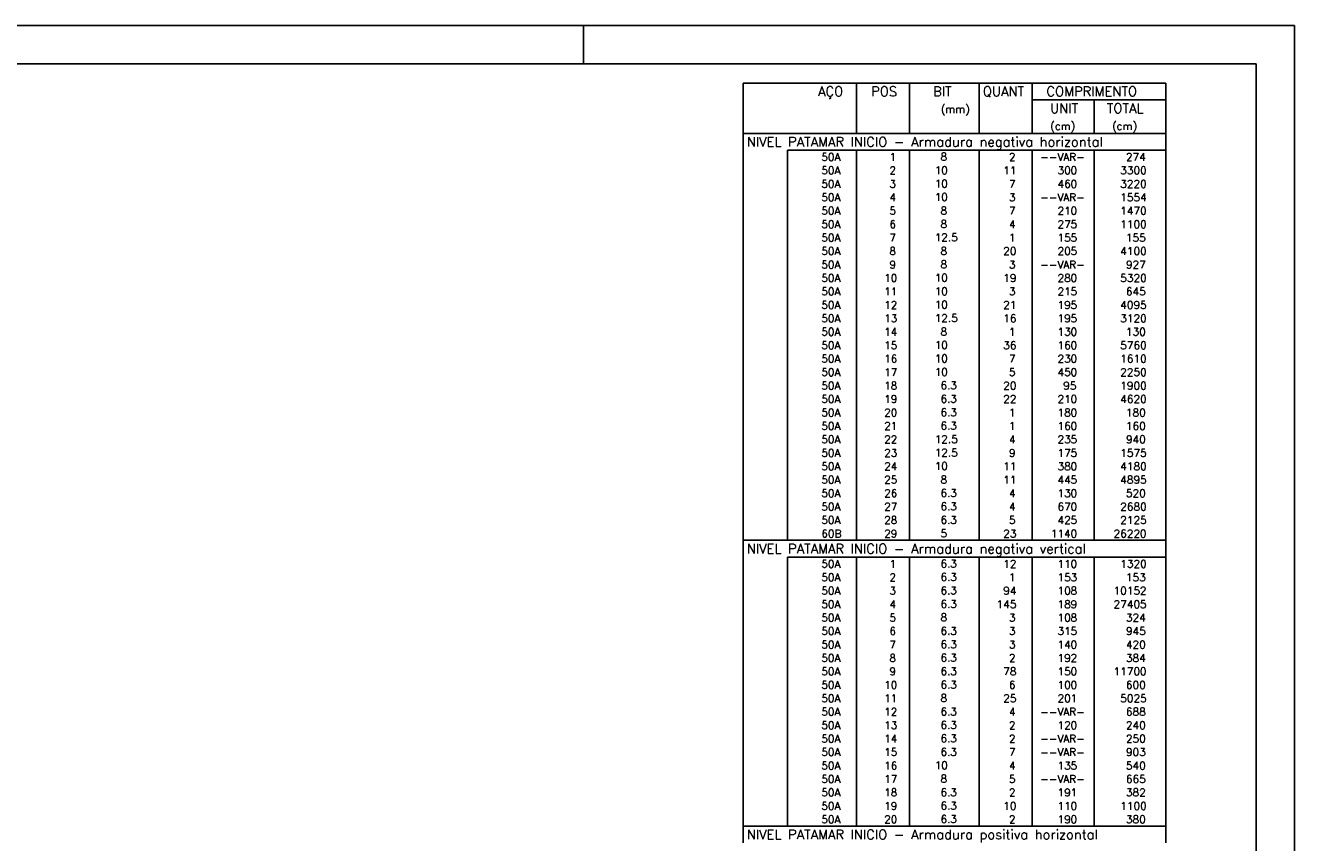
# Model space of a CAD drawing. Extents: x 0 to 119, y 0 to 84.
# Tile 16 of 16: x 86 to 119, y 63 to 84. Entities that reach past the tile are written whole.
import ezdxf

# ---------------------------------------------------------------- set-up
doc = ezdxf.new("R2010")
doc.units = 0
doc.header["$MEASUREMENT"] = 0
for name, color, linetype in [('1', 1, 'CONTINUOUS'), ('2', 2, 'CONTINUOUS'), ('8', 8, 'CONTINUOUS')]:
    doc.layers.add(name, color=color, linetype=linetype)
doc.styles.get("Standard").update_dxf_attribs({"font": 'ROMANS.SHX'})

msp = doc.modelspace()

# ---------------------------------------------------------------- linework, layer by layer
at = {"layer": '1', "linetype": 'Continuous'}
for p, q in [((0, 84.099998), (118.900002, 84.099998)), ((100.400002, 83.099998), (100.400002, 84.099998)), ((118.900002, 0), (118.900002, 84.099998))]:
    msp.add_line(p, q, dxfattribs=at)
at = {"layer": '2', "linetype": 'Continuous'}
for p, q in [((104.554202, 82.600006), (104.554202, 81.287506)), ((104.554202, 82.600006), (115.554202, 82.600006)), ((107.504202, 81.287506), (107.504202, 82.600006)), ((108.884202, 81.287506), (108.884202, 82.600006)), ((110.694203, 81.287506), (110.694203, 82.600006)), ((112.074203, 81.287506), (112.074203, 82.600006)), ((115.554202, 82.600006), (115.554202, 81.287506)), ((112.074203, 82.162506), (115.554202, 82.162506)), ((113.684203, 81.287506), (113.684203, 82.162506)), ((104.554202, 81.287506), (115.554202, 81.287506)), ((104.554202, 80.850006), (104.554202, 81.287506)), ((104.554202, 81.287506), (115.554202, 81.287506)), ((115.554202, 80.850006), (115.554202, 81.287506)), ((104.554202, 80.500006), (104.554202, 80.850006)), ((115.554202, 80.850006), (105.704202, 80.850006)), ((105.704202, 80.850006), (105.704202, 80.500006)), ((107.504202, 80.850006), (107.504202, 80.500006)), ((108.884202, 80.850006), (108.884202, 80.500006)), ((110.694203, 80.850006), (110.694203, 80.500006)), ((112.074203, 80.850006), (112.074203, 80.500006)), ((113.684203, 80.850006), (113.684203, 80.500006)), ((115.554202, 80.500006), (115.554202, 80.850006)), ((104.554202, 80.150006), (104.554202, 80.500006)), ((105.704202, 80.500006), (105.704202, 80.150006)), ((107.504202, 80.500006), (107.504202, 80.150006)), ((108.884202, 80.500006), (108.884202, 80.150006)), ((110.694203, 80.500006), (110.694203, 80.150006)), ((112.074203, 80.500006), (112.074203, 80.150006)), ((113.684203, 80.500006), (113.684203, 80.150006)), ((115.554202, 80.150006), (115.554202, 80.500006)), ((104.554202, 79.800006), (104.554202, 80.150006)), ((105.704202, 80.150006), (105.704202, 79.800006)), ((107.504202, 80.150006), (107.504202, 79.800006)), ((108.884202, 80.150006), (108.884202, 79.800006)), ((110.694203, 80.150006), (110.694203, 79.800006)), ((112.074203, 80.150006), (112.074203, 79.800006)), ((113.684203, 80.150006), (113.684203, 79.800006)), ((115.554202, 79.800006), (115.554202, 80.150006)), ((104.554202, 79.450006), (104.554202, 79.800006)), ((105.704202, 79.800006), (105.704202, 79.450006)), ((107.504202, 79.800006), (107.504202, 79.450006)), ((108.884202, 79.800006), (108.884202, 79.450006)), ((110.694203, 79.800006), (110.694203, 79.450006)), ((112.074203, 79.800006), (112.074203, 79.450006)), ((113.684203, 79.800006), (113.684203, 79.450006)), ((115.554202, 79.450006), (115.554202, 79.800006)), ((104.554202, 79.100006), (104.554202, 79.450006)), ((105.704202, 79.450006), (105.704202, 79.100006)), ((107.504202, 79.450006), (107.504202, 79.100006)), ((108.884202, 79.450006), (108.884202, 79.100006)), ((110.694203, 79.450006), (110.694203, 79.100006)), ((112.074203, 79.450006), (112.074203, 79.100006)), ((113.684203, 79.450006), (113.684203, 79.100006)), ((115.554202, 79.100006), (115.554202, 79.450006)), ((104.554202, 78.750006), (104.554202, 79.100006)), ((105.704202, 79.100006), (105.704202, 78.750006)), ((107.504202, 79.100006), (107.504202, 78.750006)), ((108.884202, 79.100006), (108.884202, 78.750006)), ((110.694203, 79.100006), (110.694203, 78.750006)), ((112.074203, 79.100006), (112.074203, 78.750006)), ((113.684203, 79.100006), (113.684203, 78.750006)), ((115.554202, 78.750006), (115.554202, 79.100006)), ((104.554202, 78.400006), (104.554202, 78.750006)), ((105.704202, 78.750006), (105.704202, 78.400006)), ((107.504202, 78.750006), (107.504202, 78.400006)), ((108.884202, 78.750006), (108.884202, 78.400006)), ((110.694203, 78.750006), (110.694203, 78.400006)), ((112.074203, 78.750006), (112.074203, 78.400006)), ((113.684203, 78.750006), (113.684203, 78.400006)), ((115.554202, 78.400006), (115.554202, 78.750006)), ((104.554202, 78.050006), (104.554202, 78.400006)), ((105.704202, 78.400006), (105.704202, 78.050006)), ((107.504202, 78.400006), (107.504202, 78.050006)), ((108.884202, 78.400006), (108.884202, 78.050006)), ((110.694203, 78.400006), (110.694203, 78.050006)), ((112.074203, 78.400006), (112.074203, 78.050006)), ((113.684203, 78.400006), (113.684203, 78.050006)), ((115.554202, 78.050006), (115.554202, 78.400006)), ((104.554202, 77.700006), (104.554202, 78.050006)), ((105.704202, 78.050006), (105.704202, 77.700006)), ((107.504202, 78.050006), (107.504202, 77.700006)), ((108.884202, 78.050006), (108.884202, 77.700006)), ((110.694203, 78.050006), (110.694203, 77.700006)), ((112.074203, 78.050006), (112.074203, 77.700006)), ((113.684203, 78.050006), (113.684203, 77.700006)), ((115.554202, 77.700006), (115.554202, 78.050006)), ((104.554202, 77.350007), (104.554202, 77.700006)), ((105.704202, 77.700006), (105.704202, 77.350007)), ((107.504202, 77.700006), (107.504202, 77.350007)), ((108.884202, 77.700006), (108.884202, 77.350007)), ((110.694203, 77.700006), (110.694203, 77.350007)), ((112.074203, 77.700006), (112.074203, 77.350007)), ((113.684203, 77.700006), (113.684203, 77.350007)), ((115.554202, 77.350007), (115.554202, 77.700006)), ((104.554202, 77.000007), (104.554202, 77.350007)), ((105.704202, 77.350007), (105.704202, 77.000007)), ((107.504202, 77.350007), (107.504202, 77.000007)), ((108.884202, 77.350007), (108.884202, 77.000007)), ((110.694203, 77.350007), (110.694203, 77.000007)), ((112.074203, 77.350007), (112.074203, 77.000007)), ((113.684203, 77.350007), (113.684203, 77.000007)), ((115.554202, 77.000007), (115.554202, 77.350007)), ((104.554202, 76.650007), (104.554202, 77.000007)), ((105.704202, 77.000007), (105.704202, 76.650007)), ((107.504202, 77.000007), (107.504202, 76.650007)), ((108.884202, 77.000007), (108.884202, 76.650007)), ((110.694203, 77.000007), (110.694203, 76.650007)), ((112.074203, 77.000007), (112.074203, 76.650007)), ((113.684203, 77.000007), (113.684203, 76.650007)), ((115.554202, 76.650007), (115.554202, 77.000007)), ((104.554202, 76.300007), (104.554202, 76.650007)), ((105.704202, 76.650007), (105.704202, 76.300007)), ((107.504202, 76.650007), (107.504202, 76.300007)), ((108.884202, 76.650007), (108.884202, 76.300007)), ((110.694203, 76.650007), (110.694203, 76.300007)), ((112.074203, 76.650007), (112.074203, 76.300007)), ((113.684203, 76.650007), (113.684203, 76.300007)), ((115.554202, 76.300007), (115.554202, 76.650007)), ((104.554202, 75.950007), (104.554202, 76.300007)), ((105.704202, 76.300007), (105.704202, 75.950007)), ((107.504202, 76.300007), (107.504202, 75.950007)), ((108.884202, 76.300007), (108.884202, 75.950007)), ((110.694203, 76.300007), (110.694203, 75.950007)), ((112.074203, 76.300007), (112.074203, 75.950007)), ((113.684203, 76.300007), (113.684203, 75.950007)), ((115.554202, 75.950007), (115.554202, 76.300007)), ((104.554202, 75.600007), (104.554202, 75.950007)), ((105.704202, 75.950007), (105.704202, 75.600007)), ((107.504202, 75.950007), (107.504202, 75.600007)), ((108.884202, 75.950007), (108.884202, 75.600007)), ((110.694203, 75.950007), (110.694203, 75.600007)), ((112.074203, 75.950007), (112.074203, 75.600007)), ((113.684203, 75.950007), (113.684203, 75.600007)), ((115.554202, 75.600007), (115.554202, 75.950007)), ((104.554202, 75.250007), (104.554202, 75.600007)), ((105.704202, 75.600007), (105.704202, 75.250007)), ((107.504202, 75.600007), (107.504202, 75.250007)), ((108.884202, 75.600007), (108.884202, 75.250007)), ((110.694203, 75.600007), (110.694203, 75.250007)), ((112.074203, 75.600007), (112.074203, 75.250007)), ((113.684203, 75.600007), (113.684203, 75.250007)), ((115.554202, 75.250007), (115.554202, 75.600007)), ((104.554202, 74.900007), (104.554202, 75.250007)), ((105.704202, 75.250007), (105.704202, 74.900007)), ((107.504202, 75.250007), (107.504202, 74.900007)), ((108.884202, 75.250007), (108.884202, 74.900007)), ((110.694203, 75.250007), (110.694203, 74.900007)), ((112.074203, 75.250007), (112.074203, 74.900007)), ((113.684203, 75.250007), (113.684203, 74.900007)), ((115.554202, 74.900007), (115.554202, 75.250007)), ((104.554202, 74.550007), (104.554202, 74.900007)), ((105.704202, 74.900007), (105.704202, 74.550007)), ((107.504202, 74.900007), (107.504202, 74.550007)), ((108.884202, 74.900007), (108.884202, 74.550007)), ((110.694203, 74.900007), (110.694203, 74.550007)), ((112.074203, 74.900007), (112.074203, 74.550007)), ((113.684203, 74.900007), (113.684203, 74.550007)), ((115.554202, 74.550007), (115.554202, 74.900007)), ((104.554202, 74.200007), (104.554202, 74.550007)), ((105.704202, 74.550007), (105.704202, 74.200007)), ((107.504202, 74.550007), (107.504202, 74.200007)), ((108.884202, 74.550007), (108.884202, 74.200007)), ((110.694203, 74.550007), (110.694203, 74.200007)), ((112.074203, 74.550007), (112.074203, 74.200007)), ((113.684203, 74.550007), (113.684203, 74.200007)), ((115.554202, 74.200007), (115.554202, 74.550007)), ((104.554202, 73.850008), (104.554202, 74.200007)), ((105.704202, 74.200007), (105.704202, 73.850008)), ((107.504202, 74.200007), (107.504202, 73.850008)), ((108.884202, 74.200007), (108.884202, 73.850008)), ((110.694203, 74.200007), (110.694203, 73.850008)), ((112.074203, 74.200007), (112.074203, 73.850008)), ((113.684203, 74.200007), (113.684203, 73.850008)), ((115.554202, 73.850008), (115.554202, 74.200007)), ((104.554202, 73.500008), (104.554202, 73.850008)), ((105.704202, 73.850008), (105.704202, 73.500008)), ((107.504202, 73.850008), (107.504202, 73.500008)), ((108.884202, 73.850008), (108.884202, 73.500008)), ((110.694203, 73.850008), (110.694203, 73.500008)), ((112.074203, 73.850008), (112.074203, 73.500008)), ((113.684203, 73.850008), (113.684203, 73.500008)), ((115.554202, 73.500008), (115.554202, 73.850008)), ((104.554202, 73.150008), (104.554202, 73.500008)), ((105.704202, 73.500008), (105.704202, 73.150008)), ((107.504202, 73.500008), (107.504202, 73.150008)), ((108.884202, 73.500008), (108.884202, 73.150008)), ((110.694203, 73.500008), (110.694203, 73.150008)), ((112.074203, 73.500008), (112.074203, 73.150008)), ((113.684203, 73.500008), (113.684203, 73.150008)), ((115.554202, 73.150008), (115.554202, 73.500008)), ((104.554202, 72.800008), (104.554202, 73.150008)), ((105.704202, 73.150008), (105.704202, 72.800008)), ((107.504202, 73.150008), (107.504202, 72.800008)), ((108.884202, 73.150008), (108.884202, 72.800008)), ((110.694203, 73.150008), (110.694203, 72.800008)), ((112.074203, 73.150008), (112.074203, 72.800008)), ((113.684203, 73.150008), (113.684203, 72.800008)), ((115.554202, 72.800008), (115.554202, 73.150008)), ((104.554202, 72.450008), (104.554202, 72.800008)), ((105.704202, 72.800008), (105.704202, 72.450008)), ((107.504202, 72.800008), (107.504202, 72.450008)), ((108.884202, 72.800008), (108.884202, 72.450008)), ((110.694203, 72.800008), (110.694203, 72.450008)), ((112.074203, 72.800008), (112.074203, 72.450008)), ((113.684203, 72.800008), (113.684203, 72.450008)), ((115.554202, 72.450008), (115.554202, 72.800008)), ((104.554202, 72.100008), (104.554202, 72.450008)), ((105.704202, 72.450008), (105.704202, 72.100008)), ((107.504202, 72.450008), (107.504202, 72.100008)), ((108.884202, 72.450008), (108.884202, 72.100008)), ((110.694203, 72.450008), (110.694203, 72.100008)), ((112.074203, 72.450008), (112.074203, 72.100008)), ((113.684203, 72.450008), (113.684203, 72.100008)), ((115.554202, 72.100008), (115.554202, 72.450008)), ((104.554202, 71.750008), (104.554202, 72.100008)), ((105.704202, 72.100008), (105.704202, 71.750008)), ((107.504202, 72.100008), (107.504202, 71.750008)), ((108.884202, 72.100008), (108.884202, 71.750008)), ((110.694203, 72.100008), (110.694203, 71.750008)), ((112.074203, 72.100008), (112.074203, 71.750008)), ((113.684203, 72.100008), (113.684203, 71.750008)), ((115.554202, 71.750008), (115.554202, 72.100008)), ((104.554202, 71.400008), (104.554202, 71.750008)), ((105.704202, 71.750008), (105.704202, 71.400008)), ((107.504202, 71.750008), (107.504202, 71.400008)), ((108.884202, 71.750008), (108.884202, 71.400008)), ((110.694203, 71.750008), (110.694203, 71.400008)), ((112.074203, 71.750008), (112.074203, 71.400008)), ((113.684203, 71.750008), (113.684203, 71.400008)), ((115.554202, 71.400008), (115.554202, 71.750008)), ((104.554202, 71.050008), (104.554202, 71.400008)), ((105.704202, 71.400008), (105.704202, 71.050008)), ((107.504202, 71.400008), (107.504202, 71.050008)), ((108.884202, 71.400008), (108.884202, 71.050008)), ((110.694203, 71.400008), (110.694203, 71.050008)), ((112.074203, 71.400008), (112.074203, 71.050008)), ((113.684203, 71.400008), (113.684203, 71.050008)), ((115.554202, 71.050008), (115.554202, 71.400008)), ((104.554202, 70.700008), (104.554202, 71.050008)), ((105.704202, 71.050008), (105.704202, 70.700008)), ((107.504202, 71.050008), (107.504202, 70.700008)), ((108.884202, 71.050008), (108.884202, 70.700008)), ((110.694203, 71.050008), (110.694203, 70.700008)), ((112.074203, 71.050008), (112.074203, 70.700008)), ((113.684203, 71.050008), (113.684203, 70.700008)), ((115.554202, 70.700008), (115.554202, 71.050008)), ((104.554202, 70.262508), (104.554202, 70.700008)), ((104.554202, 70.700008), (115.554202, 70.700008)), ((115.554202, 70.262508), (115.554202, 70.700008)), ((104.554202, 69.912508), (104.554202, 70.262508)), ((115.554202, 70.262508), (105.704202, 70.262508)), ((105.704202, 70.262508), (105.704202, 69.912508)), ((107.504202, 70.262508), (107.504202, 69.912508)), ((108.884202, 70.262508), (108.884202, 69.912508)), ((110.694203, 70.262508), (110.694203, 69.912508)), ((112.074203, 70.262508), (112.074203, 69.912508)), ((113.684203, 70.262508), (113.684203, 69.912508)), ((115.554202, 69.912508), (115.554202, 70.262508)), ((104.554202, 69.562509), (104.554202, 69.912508)), ((105.704202, 69.912508), (105.704202, 69.562509)), ((107.504202, 69.912508), (107.504202, 69.562509)), ((108.884202, 69.912508), (108.884202, 69.562509)), ((110.694203, 69.912508), (110.694203, 69.562509)), ((112.074203, 69.912508), (112.074203, 69.562509)), ((113.684203, 69.912508), (113.684203, 69.562509)), ((115.554202, 69.562509), (115.554202, 69.912508)), ((104.554202, 69.212509), (104.554202, 69.562509)), ((105.704202, 69.562509), (105.704202, 69.212509)), ((107.504202, 69.562509), (107.504202, 69.212509)), ((108.884202, 69.562509), (108.884202, 69.212509)), ((110.694203, 69.562509), (110.694203, 69.212509)), ((112.074203, 69.562509), (112.074203, 69.212509)), ((113.684203, 69.562509), (113.684203, 69.212509)), ((115.554202, 69.212509), (115.554202, 69.562509)), ((104.554202, 68.862509), (104.554202, 69.212509)), ((105.704202, 69.212509), (105.704202, 68.862509)), ((107.504202, 69.212509), (107.504202, 68.862509)), ((108.884202, 69.212509), (108.884202, 68.862509)), ((110.694203, 69.212509), (110.694203, 68.862509)), ((112.074203, 69.212509), (112.074203, 68.862509)), ((113.684203, 69.212509), (113.684203, 68.862509)), ((115.554202, 68.862509), (115.554202, 69.212509)), ((104.554202, 68.512509), (104.554202, 68.862509)), ((105.704202, 68.862509), (105.704202, 68.512509)), ((107.504202, 68.862509), (107.504202, 68.512509)), ((108.884202, 68.862509), (108.884202, 68.512509)), ((110.694203, 68.862509), (110.694203, 68.512509)), ((112.074203, 68.862509), (112.074203, 68.512509)), ((113.684203, 68.862509), (113.684203, 68.512509)), ((115.554202, 68.512509), (115.554202, 68.862509)), ((104.554202, 68.162509), (104.554202, 68.512509)), ((105.704202, 68.512509), (105.704202, 68.162509)), ((107.504202, 68.512509), (107.504202, 68.162509)), ((108.884202, 68.512509), (108.884202, 68.162509)), ((110.694203, 68.512509), (110.694203, 68.162509)), ((112.074203, 68.512509), (112.074203, 68.162509)), ((113.684203, 68.512509), (113.684203, 68.162509)), ((115.554202, 68.162509), (115.554202, 68.512509)), ((104.554202, 67.812509), (104.554202, 68.162509)), ((105.704202, 68.162509), (105.704202, 67.812509)), ((107.504202, 68.162509), (107.504202, 67.812509)), ((108.884202, 68.162509), (108.884202, 67.812509)), ((110.694203, 68.162509), (110.694203, 67.812509)), ((112.074203, 68.162509), (112.074203, 67.812509)), ((113.684203, 68.162509), (113.684203, 67.812509)), ((115.554202, 67.812509), (115.554202, 68.162509)), ((104.554202, 67.462509), (104.554202, 67.812509)), ((105.704202, 67.812509), (105.704202, 67.462509)), ((107.504202, 67.812509), (107.504202, 67.462509)), ((108.884202, 67.812509), (108.884202, 67.462509)), ((110.694203, 67.812509), (110.694203, 67.462509)), ((112.074203, 67.812509), (112.074203, 67.462509)), ((113.684203, 67.812509), (113.684203, 67.462509)), ((115.554202, 67.462509), (115.554202, 67.812509)), ((104.554202, 67.112509), (104.554202, 67.462509)), ((105.704202, 67.462509), (105.704202, 67.112509)), ((107.504202, 67.462509), (107.504202, 67.112509)), ((108.884202, 67.462509), (108.884202, 67.112509)), ((110.694203, 67.462509), (110.694203, 67.112509)), ((112.074203, 67.462509), (112.074203, 67.112509)), ((113.684203, 67.462509), (113.684203, 67.112509)), ((115.554202, 67.112509), (115.554202, 67.462509)), ((104.554202, 66.762509), (104.554202, 67.112509)), ((105.704202, 67.112509), (105.704202, 66.762509)), ((107.504202, 67.112509), (107.504202, 66.762509)), ((108.884202, 67.112509), (108.884202, 66.762509)), ((110.694203, 67.112509), (110.694203, 66.762509)), ((112.074203, 67.112509), (112.074203, 66.762509)), ((113.684203, 67.112509), (113.684203, 66.762509)), ((115.554202, 66.762509), (115.554202, 67.112509)), ((104.554202, 66.412509), (104.554202, 66.762509)), ((105.704202, 66.762509), (105.704202, 66.412509)), ((107.504202, 66.762509), (107.504202, 66.412509)), ((108.884202, 66.762509), (108.884202, 66.412509)), ((110.694203, 66.762509), (110.694203, 66.412509)), ((112.074203, 66.762509), (112.074203, 66.412509)), ((113.684203, 66.762509), (113.684203, 66.412509)), ((115.554202, 66.412509), (115.554202, 66.762509)), ((104.554202, 66.06251), (104.554202, 66.412509)), ((105.704202, 66.412509), (105.704202, 66.06251)), ((107.504202, 66.412509), (107.504202, 66.06251)), ((108.884202, 66.412509), (108.884202, 66.06251)), ((110.694203, 66.412509), (110.694203, 66.06251)), ((112.074203, 66.412509), (112.074203, 66.06251)), ((113.684203, 66.412509), (113.684203, 66.06251)), ((115.554202, 66.06251), (115.554202, 66.412509)), ((104.554202, 65.71251), (104.554202, 66.06251)), ((105.704202, 66.06251), (105.704202, 65.71251)), ((107.504202, 66.06251), (107.504202, 65.71251)), ((108.884202, 66.06251), (108.884202, 65.71251)), ((110.694203, 66.06251), (110.694203, 65.71251)), ((112.074203, 66.06251), (112.074203, 65.71251)), ((113.684203, 66.06251), (113.684203, 65.71251)), ((115.554202, 65.71251), (115.554202, 66.06251)), ((104.554202, 65.36251), (104.554202, 65.71251)), ((105.704202, 65.71251), (105.704202, 65.36251)), ((107.504202, 65.71251), (107.504202, 65.36251)), ((108.884202, 65.71251), (108.884202, 65.36251)), ((110.694203, 65.71251), (110.694203, 65.36251)), ((112.074203, 65.71251), (112.074203, 65.36251)), ((113.684203, 65.71251), (113.684203, 65.36251)), ((115.554202, 65.36251), (115.554202, 65.71251)), ((104.554202, 65.01251), (104.554202, 65.36251)), ((105.704202, 65.36251), (105.704202, 65.01251)), ((107.504202, 65.36251), (107.504202, 65.01251)), ((108.884202, 65.36251), (108.884202, 65.01251)), ((110.694203, 65.36251), (110.694203, 65.01251)), ((112.074203, 65.36251), (112.074203, 65.01251)), ((113.684203, 65.36251), (113.684203, 65.01251)), ((115.554202, 65.01251), (115.554202, 65.36251)), ((104.554202, 64.66251), (104.554202, 65.01251)), ((105.704202, 65.01251), (105.704202, 64.66251)), ((107.504202, 65.01251), (107.504202, 64.66251)), ((108.884202, 65.01251), (108.884202, 64.66251)), ((110.694203, 65.01251), (110.694203, 64.66251)), ((112.074203, 65.01251), (112.074203, 64.66251)), ((113.684203, 65.01251), (113.684203, 64.66251)), ((115.554202, 64.66251), (115.554202, 65.01251)), ((104.554202, 64.31251), (104.554202, 64.66251)), ((105.704202, 64.66251), (105.704202, 64.31251)), ((107.504202, 64.66251), (107.504202, 64.31251)), ((108.884202, 64.66251), (108.884202, 64.31251)), ((110.694203, 64.66251), (110.694203, 64.31251)), ((112.074203, 64.66251), (112.074203, 64.31251)), ((113.684203, 64.66251), (113.684203, 64.31251)), ((115.554202, 64.31251), (115.554202, 64.66251)), ((104.554202, 63.96251), (104.554202, 64.31251)), ((105.704202, 64.31251), (105.704202, 63.96251)), ((107.504202, 64.31251), (107.504202, 63.96251)), ((108.884202, 64.31251), (108.884202, 63.96251)), ((110.694203, 64.31251), (110.694203, 63.96251)), ((112.074203, 64.31251), (112.074203, 63.96251)), ((113.684203, 64.31251), (113.684203, 63.96251)), ((115.554202, 63.96251), (115.554202, 64.31251)), ((104.554202, 63.61251), (104.554202, 63.96251)), ((105.704202, 63.96251), (105.704202, 63.61251)), ((107.504202, 63.96251), (107.504202, 63.61251)), ((108.884202, 63.96251), (108.884202, 63.61251)), ((110.694203, 63.96251), (110.694203, 63.61251)), ((112.074203, 63.96251), (112.074203, 63.61251)), ((113.684203, 63.96251), (113.684203, 63.61251)), ((115.554202, 63.61251), (115.554202, 63.96251)), ((104.554202, 63.26251), (104.554202, 63.61251)), ((105.704202, 63.61251), (105.704202, 63.26251)), ((107.504202, 63.61251), (107.504202, 63.26251)), ((108.884202, 63.61251), (108.884202, 63.26251)), ((110.694203, 63.61251), (110.694203, 63.26251)), ((112.074203, 63.61251), (112.074203, 63.26251)), ((113.684203, 63.61251), (113.684203, 63.26251)), ((115.554202, 63.26251), (115.554202, 63.61251)), ((104.554202, 62.82501), (104.554202, 63.26251)), ((104.554202, 63.26251), (115.554202, 63.26251)), ((115.554202, 62.82501), (115.554202, 63.26251))]:
    msp.add_line(p, q, dxfattribs=at)
at = {"layer": '8', "linetype": 'Continuous'}
for p in [(2.5, 83.099998), (117.900002, 1)]:
    msp.add_line(p, (117.900002, 83.099998), dxfattribs=at)

# ---------------------------------------------------------------- texts
at = {"layer": '2', "linetype": 'Continuous'}
for s, height, p in [('AÇO', 0.25, (106.503783, 82.256256)), ('POS', 0.25, (107.884203, 82.256256)), ('BIT', 0.25, (109.494203, 82.256256)), ('QUANT', 0.25, (110.790692, 82.256256)), ('COMPRIMENTO', 0.25, (112.443671, 82.256256)), ('(mm)', 0.2, (109.694203, 81.818756)), ('UNIT', 0.25, (112.541057, 81.818756)), ('TOTAL', 0.25, (114.013509, 81.818756)), ('(cm)', 0.2, (112.541057, 81.381256)), ('(cm)', 0.2, (114.151057, 81.381256)), ('NIVEL PATAMAR INICIO - Armadura negativa horizontal', 0.25, (104.65, 80.943756)), ('     50A', 0.2, (105.843863, 80.575006)), ('  1', 0.2, (108.084202, 80.575006)), ('    8  ', 0.2, (109.090745, 80.581049)), ('    2', 0.2, (110.874203, 80.575006)), ('--VAR-', 0.2, (112.284203, 80.575006)), ('    274', 0.2, (113.917824, 80.575006)), ('     50A', 0.2, (105.843863, 80.225006)), ('  2', 0.2, (108.084202, 80.225006)), ('   10  ', 0.2, (109.090745, 80.23105)), ('   11', 0.2, (110.874203, 80.225006)), ('   300', 0.2, (112.284203, 80.225006)), ('   3300', 0.2, (113.917824, 80.225006)), ('     50A', 0.2, (105.843863, 79.875006)), ('  3', 0.2, (108.084202, 79.875006)), ('   10  ', 0.2, (109.090745, 79.88105)), ('    7', 0.2, (110.874203, 79.875006)), ('   460', 0.2, (112.284203, 79.875006)), ('   3220', 0.2, (113.917824, 79.875006)), ('     50A', 0.2, (105.843863, 79.525006)), ('  4', 0.2, (108.084202, 79.525006)), ('   10  ', 0.2, (109.090745, 79.53105)), ('    3', 0.2, (110.874203, 79.525006)), ('--VAR-', 0.2, (112.284203, 79.525006)), ('   1554', 0.2, (113.917824, 79.525006)), ('     50A', 0.2, (105.843863, 79.175006)), ('  5', 0.2, (108.084202, 79.175006)), ('    8  ', 0.2, (109.090745, 79.18105)), ('    7', 0.2, (110.874203, 79.175006)), ('   210', 0.2, (112.284203, 79.175006)), ('   1470', 0.2, (113.917824, 79.175006)), ('     50A', 0.2, (105.843863, 78.825006)), ('  6', 0.2, (108.084202, 78.825006)), ('    8  ', 0.2, (109.090745, 78.83105)), ('    4', 0.2, (110.874203, 78.825006)), ('   275', 0.2, (112.284203, 78.825006)), ('   1100', 0.2, (113.917824, 78.825006)), ('     50A', 0.2, (105.843863, 78.475006)), ('  7', 0.2, (108.084202, 78.475006)), ('   12.5', 0.2, (109.090745, 78.48105)), ('    1', 0.2, (110.874203, 78.475006)), ('   155', 0.2, (112.284203, 78.475006)), ('    155', 0.2, (113.917824, 78.475006)), ('     50A', 0.2, (105.843863, 78.125006)), ('  8', 0.2, (108.084202, 78.125006)), ('    8  ', 0.2, (109.090745, 78.13105)), ('   20', 0.2, (110.874203, 78.125006)), ('   205', 0.2, (112.284203, 78.125006)), ('   4100', 0.2, (113.917824, 78.125006)), ('     50A', 0.2, (105.843863, 77.775006)), ('  9', 0.2, (108.084202, 77.775006)), ('    8  ', 0.2, (109.090745, 77.78105)), ('    3', 0.2, (110.874203, 77.775006)), ('--VAR-', 0.2, (112.284203, 77.775006)), ('    927', 0.2, (113.917824, 77.775006)), ('     50A', 0.2, (105.843863, 77.425006)), (' 10', 0.2, (108.084202, 77.425006)), ('   10  ', 0.2, (109.090745, 77.43105)), ('   19', 0.2, (110.874203, 77.425006)), ('   280', 0.2, (112.284203, 77.425006)), ('   5320', 0.2, (113.917824, 77.425006)), ('     50A', 0.2, (105.843863, 77.075006)), (' 11', 0.2, (108.084202, 77.075006)), ('   10  ', 0.2, (109.090745, 77.08105)), ('    3', 0.2, (110.874203, 77.075006)), ('   215', 0.2, (112.284203, 77.075006)), ('    645', 0.2, (113.917824, 77.075006)), ('   10  ', 0.2, (109.090745, 76.73105)), ('     50A', 0.2, (105.843863, 76.725007)), (' 12', 0.2, (108.084202, 76.725007)), ('   21', 0.2, (110.874203, 76.725007)), ('   195', 0.2, (112.284203, 76.725007)), ('   4095', 0.2, (113.917824, 76.725007)), ('     50A', 0.2, (105.843863, 76.375007)), (' 13', 0.2, (108.084202, 76.375007)), ('   12.5', 0.2, (109.090745, 76.381051)), ('   16', 0.2, (110.874203, 76.375007)), ('   195', 0.2, (112.284203, 76.375007)), ('   3120', 0.2, (113.917824, 76.375007)), ('     50A', 0.2, (105.843863, 76.025007)), (' 14', 0.2, (108.084202, 76.025007)), ('    8  ', 0.2, (109.090745, 76.031051)), ('    1', 0.2, (110.874203, 76.025007)), ('   130', 0.2, (112.284203, 76.025007)), ('    130', 0.2, (113.917824, 76.025007)), ('     50A', 0.2, (105.843863, 75.675007)), (' 15', 0.2, (108.084202, 75.675007)), ('   10  ', 0.2, (109.090745, 75.681051)), ('   36', 0.2, (110.874203, 75.675007)), ('   160', 0.2, (112.284203, 75.675007)), ('   5760', 0.2, (113.917824, 75.675007)), ('     50A', 0.2, (105.843863, 75.325007)), (' 16', 0.2, (108.084202, 75.325007)), ('   10  ', 0.2, (109.090745, 75.331051)), ('    7', 0.2, (110.874203, 75.325007)), ('   230', 0.2, (112.284203, 75.325007)), ('   1610', 0.2, (113.917824, 75.325007)), ('     50A', 0.2, (105.843863, 74.975007)), (' 17', 0.2, (108.084202, 74.975007)), ('   10  ', 0.2, (109.090745, 74.981051)), ('    5', 0.2, (110.874203, 74.975007)), ('   450', 0.2, (112.284203, 74.975007)), ('   2250', 0.2, (113.917824, 74.975007)), ('     50A', 0.2, (105.843863, 74.625007)), (' 18', 0.2, (108.084202, 74.625007)), ('    6.3', 0.2, (109.090745, 74.631051)), ('   20', 0.2, (110.874203, 74.625007)), ('    95', 0.2, (112.284203, 74.625007)), ('   1900', 0.2, (113.917824, 74.625007)), ('     50A', 0.2, (105.843863, 74.275007)), (' 19', 0.2, (108.084202, 74.275007)), ('    6.3', 0.2, (109.090745, 74.281051)), ('   22', 0.2, (110.874203, 74.275007)), ('   210', 0.2, (112.284203, 74.275007)), ('   4620', 0.2, (113.917824, 74.275007)), ('     50A', 0.2, (105.843863, 73.925007)), (' 20', 0.2, (108.084202, 73.925007)), ('    6.3', 0.2, (109.090745, 73.931051)), ('    1', 0.2, (110.874203, 73.925007)), ('   180', 0.2, (112.284203, 73.925007)), ('    180', 0.2, (113.917824, 73.925007)), ('     50A', 0.2, (105.843863, 73.575007)), (' 21', 0.2, (108.084202, 73.575007)), ('    6.3', 0.2, (109.090745, 73.581051)), ('    1', 0.2, (110.874203, 73.575007)), ('   160', 0.2, (112.284203, 73.575007)), ('    160', 0.2, (113.917824, 73.575007)), ('     50A', 0.2, (105.843863, 73.225008)), (' 22', 0.2, (108.084202, 73.225008)), ('   12.5', 0.2, (109.090745, 73.231051)), ('    4', 0.2, (110.874203, 73.225008)), ('   235', 0.2, (112.284203, 73.225008)), ('    940', 0.2, (113.917824, 73.225008)), ('     50A', 0.2, (105.843863, 72.875008)), (' 23', 0.2, (108.084202, 72.875008)), ('   12.5', 0.2, (109.090745, 72.881052)), ('    9', 0.2, (110.874203, 72.875008)), ('   175', 0.2, (112.284203, 72.875008)), ('   1575', 0.2, (113.917824, 72.875008)), ('     50A', 0.2, (105.843863, 72.525008)), (' 24', 0.2, (108.084202, 72.525008)), ('   10  ', 0.2, (109.090745, 72.531052)), ('   11', 0.2, (110.874203, 72.525008)), ('   380', 0.2, (112.284203, 72.525008)), ('   4180', 0.2, (113.917824, 72.525008)), ('     50A', 0.2, (105.843863, 72.175008)), (' 25', 0.2, (108.084202, 72.175008)), ('    8  ', 0.2, (109.090745, 72.181052)), ('   11', 0.2, (110.874203, 72.175008)), ('   445', 0.2, (112.284203, 72.175008)), ('   4895', 0.2, (113.917824, 72.175008)), ('     50A', 0.2, (105.843863, 71.825008)), (' 26', 0.2, (108.084202, 71.825008)), ('    6.3', 0.2, (109.090745, 71.831052)), ('    4', 0.2, (110.874203, 71.825008)), ('   130', 0.2, (112.284203, 71.825008)), ('    520', 0.2, (113.917824, 71.825008)), ('     50A', 0.2, (105.843863, 71.475008)), (' 27', 0.2, (108.084202, 71.475008)), ('    6.3', 0.2, (109.090745, 71.481052)), ('    4', 0.2, (110.874203, 71.475008)), ('   670', 0.2, (112.284203, 71.475008)), ('   2680', 0.2, (113.917824, 71.475008)), ('     50A', 0.2, (105.843863, 71.125008)), (' 28', 0.2, (108.084202, 71.125008)), ('    6.3', 0.2, (109.090745, 71.131052)), ('    5', 0.2, (110.874203, 71.125008)), ('   425', 0.2, (112.284203, 71.125008)), ('   2125', 0.2, (113.917824, 71.125008)), ('     60B', 0.2, (105.843863, 70.775008)), (' 29', 0.2, (108.084202, 70.775008)), ('    5  ', 0.2, (109.090745, 70.781052)), ('   23', 0.2, (110.874203, 70.775008)), ('  1140', 0.2, (112.284203, 70.775008)), ('  26220', 0.2, (113.917824, 70.775008)), ('NIVEL PATAMAR INICIO - Armadura negativa vertical', 0.25, (104.65, 70.356258)), ('     50A', 0.2, (105.843863, 69.987508)), ('  1', 0.2, (108.084202, 69.987508)), ('    6.3', 0.2, (109.090745, 69.993552)), ('   12', 0.2, (110.874203, 69.987508)), ('   110', 0.2, (112.284203, 69.987508)), ('   1320', 0.2, (113.917824, 69.987508)), ('     50A', 0.2, (105.843863, 69.637508)), ('  2', 0.2, (108.084202, 69.637508)), ('    6.3', 0.2, (109.090745, 69.643552)), ('    1', 0.2, (110.874203, 69.637508)), ('   153', 0.2, (112.284203, 69.637508)), ('    153', 0.2, (113.917824, 69.637508)), ('     50A', 0.2, (105.843863, 69.287508)), ('  3', 0.2, (108.084202, 69.287508)), ('    6.3', 0.2, (109.090745, 69.293552)), ('   94', 0.2, (110.874203, 69.287508)), ('   108', 0.2, (112.284203, 69.287508)), ('  10152', 0.2, (113.917824, 69.287508)), ('     50A', 0.2, (105.843863, 68.937509)), ('  4', 0.2, (108.084202, 68.937509)), ('    6.3', 0.2, (109.090745, 68.943552)), ('  145', 0.2, (110.874203, 68.937509)), ('   189', 0.2, (112.284203, 68.937509)), ('  27405', 0.2, (113.917824, 68.937509)), ('     50A', 0.2, (105.843863, 68.587509)), ('  5', 0.2, (108.084202, 68.587509)), ('    8  ', 0.2, (109.090745, 68.593553)), ('    3', 0.2, (110.874203, 68.587509)), ('   108', 0.2, (112.284203, 68.587509)), ('    324', 0.2, (113.917824, 68.587509)), ('     50A', 0.2, (105.843863, 68.237509)), ('  6', 0.2, (108.084202, 68.237509)), ('    6.3', 0.2, (109.090745, 68.243553)), ('    3', 0.2, (110.874203, 68.237509)), ('   315', 0.2, (112.284203, 68.237509)), ('    945', 0.2, (113.917824, 68.237509)), ('     50A', 0.2, (105.843863, 67.887509)), ('  7', 0.2, (108.084202, 67.887509)), ('    6.3', 0.2, (109.090745, 67.893553)), ('    3', 0.2, (110.874203, 67.887509)), ('   140', 0.2, (112.284203, 67.887509)), ('    420', 0.2, (113.917824, 67.887509)), ('     50A', 0.2, (105.843863, 67.537509)), ('  8', 0.2, (108.084202, 67.537509)), ('    6.3', 0.2, (109.090745, 67.543553)), ('    2', 0.2, (110.874203, 67.537509)), ('   192', 0.2, (112.284203, 67.537509)), ('    384', 0.2, (113.917824, 67.537509)), ('     50A', 0.2, (105.843863, 67.187509)), ('  9', 0.2, (108.084202, 67.187509)), ('    6.3', 0.2, (109.090745, 67.193553)), ('   78', 0.2, (110.874203, 67.187509)), ('   150', 0.2, (112.284203, 67.187509)), ('  11700', 0.2, (113.917824, 67.187509)), ('     50A', 0.2, (105.843863, 66.837509)), (' 10', 0.2, (108.084202, 66.837509)), ('    6.3', 0.2, (109.090745, 66.843553)), ('    6', 0.2, (110.874203, 66.837509)), ('   100', 0.2, (112.284203, 66.837509)), ('    600', 0.2, (113.917824, 66.837509)), ('    8  ', 0.2, (109.090745, 66.493553)), ('     50A', 0.2, (105.843863, 66.487509)), (' 11', 0.2, (108.084202, 66.487509)), ('   25', 0.2, (110.874203, 66.487509)), ('   201', 0.2, (112.284203, 66.487509)), ('   5025', 0.2, (113.917824, 66.487509)), ('     50A', 0.2, (105.843863, 66.137509)), (' 12', 0.2, (108.084202, 66.137509)), ('    6.3', 0.2, (109.090745, 66.143553)), ('    4', 0.2, (110.874203, 66.137509)), ('--VAR-', 0.2, (112.284203, 66.137509)), ('    688', 0.2, (113.917824, 66.137509)), ('     50A', 0.2, (105.843863, 65.787509)), (' 13', 0.2, (108.084202, 65.787509)), ('    6.3', 0.2, (109.090745, 65.793553)), ('    2', 0.2, (110.874203, 65.787509)), ('   120', 0.2, (112.284203, 65.787509)), ('    240', 0.2, (113.917824, 65.787509)), ('     50A', 0.2, (105.843863, 65.43751)), (' 14', 0.2, (108.084202, 65.43751)), ('    6.3', 0.2, (109.090745, 65.443553)), ('    2', 0.2, (110.874203, 65.43751)), ('--VAR-', 0.2, (112.284203, 65.43751)), ('    250', 0.2, (113.917824, 65.43751)), ('     50A', 0.2, (105.843863, 65.08751)), (' 15', 0.2, (108.084202, 65.08751)), ('    6.3', 0.2, (109.090745, 65.093554)), ('    7', 0.2, (110.874203, 65.08751)), ('--VAR-', 0.2, (112.284203, 65.08751)), ('    903', 0.2, (113.917824, 65.08751)), ('     50A', 0.2, (105.843863, 64.73751)), (' 16', 0.2, (108.084202, 64.73751)), ('   10  ', 0.2, (109.090745, 64.743554)), ('    4', 0.2, (110.874203, 64.73751)), ('   135', 0.2, (112.284203, 64.73751)), ('    540', 0.2, (113.917824, 64.73751)), ('     50A', 0.2, (105.843863, 64.38751)), (' 17', 0.2, (108.084202, 64.38751)), ('    8  ', 0.2, (109.090745, 64.393554)), ('    5', 0.2, (110.874203, 64.38751)), ('--VAR-', 0.2, (112.284203, 64.38751)), ('    665', 0.2, (113.917824, 64.38751)), ('     50A', 0.2, (105.843863, 64.03751)), (' 18', 0.2, (108.084202, 64.03751)), ('    6.3', 0.2, (109.090745, 64.043554)), ('    2', 0.2, (110.874203, 64.03751)), ('   191', 0.2, (112.284203, 64.03751)), ('    382', 0.2, (113.917824, 64.03751)), ('     50A', 0.2, (105.843863, 63.68751)), (' 19', 0.2, (108.084202, 63.68751)), ('    6.3', 0.2, (109.090745, 63.693554)), ('   10', 0.2, (110.874203, 63.68751)), ('   110', 0.2, (112.284203, 63.68751)), ('   1100', 0.2, (113.917824, 63.68751)), ('     50A', 0.2, (105.843863, 63.33751)), (' 20', 0.2, (108.084202, 63.33751)), ('    6.3', 0.2, (109.090745, 63.343554)), ('    2', 0.2, (110.874203, 63.33751)), ('   190', 0.2, (112.284203, 63.33751)), ('    380', 0.2, (113.917824, 63.33751)), ('NIVEL PATAMAR INICIO - Armadura positiva horizontal', 0.25, (104.65, 62.91876))]:
    msp.add_text(s, height=height, dxfattribs=at).set_placement(p)

doc.saveas('drawing.dxf')
